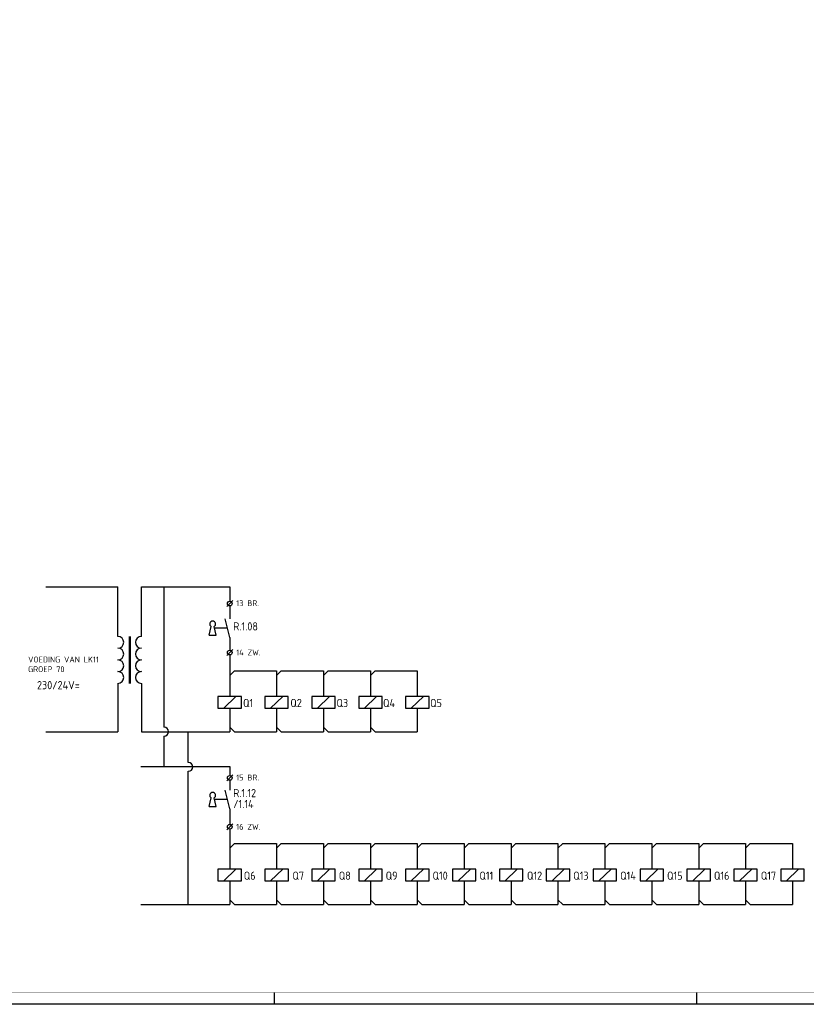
# Model space of a CAD drawing. Header units: millimetres. Extents: x 16 to 1205, y -16 to 825.
# Tile 5 of 8: x 551 to 886, y -16 to 404. Entities that reach past the tile are written whole.
import ezdxf
from ezdxf.enums import TextEntityAlignment as Align

# ---------------------------------------------------------------- set-up
doc = ezdxf.new("R2010")
doc.units = ezdxf.units.MM
doc.linetypes.add('HIDDEN', pattern=[9.525, 6.35, -3.175])
for name, color, linetype in [('52', 1, 'HIDDEN'), ('71', 2, 'CONTINUOUS'), ('72', 3, 'CONTINUOUS'), ('EL$2B---_KADER', 4, 'CONTINUOUS'), ('LIJN025', 10, 'CONTINUOUS'), ('LIJN035', 50, 'CONTINUOUS'), ('LIJN050', 90, 'CONTINUOUS'), ('TEKST25', 10, 'CONTINUOUS'), ('TEKST35', 50, 'CONTINUOUS'), ('TEKST50', 90, 'CONTINUOUS')]:
    doc.layers.add(name, color=color, linetype=linetype)
doc.styles.add('ISO', font='ISO.SHX')
doc.styles.add('NEN', font='iso.shx')
doc.styles.add('ROMAND', font='romand')

# ---------------------------------------------------------------- blocks, each defined once
blk = doc.blocks.new('A0')
at = {"layer": 'LIJN025'}
for p, q in [((644, 0), (644, 5)), ((824, 0), (824, 5))]:
    blk.add_line(p, q, dxfattribs=at)
blk.add_lwpolyline([(1189, 841), (1189, 0), (0, 0), (0, 841)], close=True, dxfattribs=at)
at = {"layer": 'LIJN050', "const_width": 0.2}
blk.add_lwpolyline([(1184, 836), (25, 836), (25, 5), (1184, 5)], close=True, dxfattribs=at)
at = {"layer": 'TEKST25', "style": 'ROMAND', "width": 2.899115}
blk.add_attdef('STATUS', text='', height=2.5, dxfattribs=at).set_placement((1143, 71.5), (1182, 71.5), align=Align.FIT)
at = {"layer": 'TEKST25', "style": 'ISO'}
for tag, p in [('E', (1144.25, 66)), ('NAAM-E', (1155.75, 66)), ('DATUM-E', (1174, 66)), ('D', (1144.25, 61)), ('NAAM-D', (1155.75, 61)), ('DATUM-D', (1174, 61)), ('C', (1144.25, 56)), ('NAAM-C', (1155.75, 56)), ('DATUM-C', (1174, 56)), ('B', (1144.25, 51)), ('NAAM-B', (1155.75, 51)), ('DATUM-B', (1174, 51)), ('A', (1144.25, 46)), ('NAAM-A', (1155.75, 46)), ('DATUM-A', (1174, 46))]:
    blk.add_attdef(tag, text='', height=2.5, dxfattribs=at).set_placement(p, align=Align.CENTER)
for tag, p in [('DATUM', (1021.75, 36.25)), ('SCHAAL', (1057, 36.25)), ('GETEKEND', (1087.25, 36.25)), ('GECONTOL.', (1122, 36.25)), ('FORMAAT', (1152.25, 28.25))]:
    blk.add_attdef(tag, p, '', height=2.5, dxfattribs=at)
at = {"layer": 'TEKST35', "style": 'ISO'}
for tag, p in [('PROJECT', (1023.5, 72.5)), ('PLAATS', (1023.5, 63.5)), ('INSTALLATIE-REGEL1', (1023.5, 52.5)), ('INSTALLATIE-REGEL2', (1023.5, 43.5))]:
    blk.add_attdef(tag, p, '', height=4, dxfattribs=at)
blk.add_attdef('PROJ.NR.', text='', height=4, dxfattribs=at).set_placement((1170, 23), align=Align.CENTER)
at = {"layer": 'TEKST50', "style": 'ISO'}
blk.add_attdef('FILE-NAAM', text='', height=5, dxfattribs=at).set_placement((1162.5, 7.5), align=Align.CENTER)
blk = doc.blocks.new('RWS075')
at = {"layer": '71'}
blk.add_line((2, 0), (0, -2), dxfattribs=at)
blk = doc.blocks.new('RWS076')
at = {"layer": '71'}
blk.add_line((2, 0), (0, 2), dxfattribs=at)
blk = doc.blocks.new('RWS031')
at = {"layer": '52'}
blk.add_line((-1, -4), (-6.5, -4), dxfattribs=at)
at = {"layer": '71'}
for p, q in [((-8.75, -7), (-7.89, -3.33)), ((-5.75, -7), (-6.61, -3.33)), ((-8.75, -7), (-5.75, -7))]:
    blk.add_line(p, q, dxfattribs=at)
blk.add_arc((-7.25, -2.25), 1.25, 300.6656, 239.3344, dxfattribs=at)
blk = doc.blocks.new('T1142')
at = {"layer": '71'}
for centre, start, end in [((-5, -2.5), 270, 90), ((5, -2.5), 90, 270), ((-5, -7.5), 270, 90), ((5, -7.5), 90, 270), ((-5, -12.5), 270, 90), ((5, -12.5), 90, 270), ((-5, -17.5), 270, 90), ((5, -17.5), 90, 270)]:
    blk.add_arc(centre, 2.5, start, end, dxfattribs=at)
at = {"layer": '72'}
for p, q in [((-0.25, 0), (-0.25, -20)), ((0.25, 0), (0.25, -20))]:
    blk.add_line(p, q, dxfattribs=at)

msp = doc.modelspace()

# ---------------------------------------------------------------- linework, layer by layer
at = {"layer": '71'}
for p, q in [((639.39, 153.89), (641.89, 156.39)), ((640.59, 140.67), (638.59, 148.67)), ((639.39, 133.02), (641.89, 135.52)), ((639.39, 79.57), (641.89, 82.07)), ((640.59, 67.6), (638.59, 75.6)), ((639.39, 58.7), (641.89, 61.2))]:
    msp.add_line(p, q, dxfattribs=at)
for centre in [(640.64, 155.14), (640.64, 134.27), (640.64, 80.82), (640.64, 59.95)]:
    msp.add_circle(centre, 1, dxfattribs=at)
at = {"layer": 'LIJN035'}
for p, q in [((562.18, 162.32), (592.91, 162.32)), ((592.91, 141.13), (592.91, 162.32)), ((602.91, 162.32), (640.59, 162.32)), ((602.91, 141.13), (602.91, 162.32)), ((612.54, 162.35), (612.54, 102.39)), ((640.59, 162.32), (640.59, 156.14)), ((640.59, 154.14), (640.59, 148.67)), ((640.59, 140.67), (640.59, 135.27)), ((640.59, 133.27), (640.59, 115.49)), ((642.59, 126.49), (660.59, 126.49)), ((660.59, 126.49), (660.59, 115.49)), ((662.59, 126.49), (680.59, 126.49)), ((680.59, 126.49), (680.59, 115.49)), ((682.59, 126.49), (700.59, 126.49)), ((700.59, 126.49), (700.59, 115.49)), ((702.59, 126.49), (720.59, 126.49)), ((720.59, 126.49), (720.59, 115.49)), ((592.91, 121.13), (592.91, 100.49)), ((602.91, 121.13), (602.91, 100.49)), ((635.59, 115.49), (635.59, 110.49)), ((645.59, 115.49), (635.59, 115.49)), ((643.21, 115.49), (638.04, 110.49)), ((645.59, 110.49), (645.59, 115.49)), ((665.59, 115.49), (655.59, 115.49)), ((655.59, 115.49), (655.59, 110.49)), ((663.21, 115.49), (658.04, 110.49)), ((665.59, 110.49), (665.59, 115.49)), ((675.59, 115.49), (675.59, 110.49)), ((685.59, 115.49), (675.59, 115.49)), ((683.21, 115.49), (678.04, 110.49)), ((685.59, 110.49), (685.59, 115.49)), ((695.59, 115.49), (695.59, 110.49)), ((705.59, 115.49), (695.59, 115.49)), ((703.21, 115.49), (698.04, 110.49)), ((705.59, 110.49), (705.59, 115.49)), ((715.59, 115.49), (715.59, 110.49)), ((725.59, 115.49), (715.59, 115.49)), ((723.21, 115.49), (718.04, 110.49)), ((725.59, 110.49), (725.59, 115.49)), ((635.59, 110.49), (645.59, 110.49)), ((640.59, 110.49), (640.59, 100.49)), ((655.59, 110.49), (665.59, 110.49)), ((660.59, 110.49), (660.59, 100.49)), ((675.59, 110.49), (685.59, 110.49)), ((680.59, 110.49), (680.59, 100.49)), ((695.59, 110.49), (705.59, 110.49)), ((700.59, 110.49), (700.59, 100.49)), ((715.59, 110.49), (725.59, 110.49)), ((720.59, 110.49), (720.59, 100.49)), ((612.54, 102.52), (612.54, 102.39)), ((562.18, 100.49), (592.91, 100.49)), ((602.91, 100.49), (640.59, 100.49)), ((612.54, 98.58), (612.54, 85.6)), ((622.93, 87.42), (622.93, 100.41)), ((642.59, 100.49), (660.59, 100.49)), ((662.59, 100.49), (680.59, 100.49)), ((682.59, 100.49), (700.59, 100.49)), ((702.59, 100.49), (720.59, 100.49)), ((602.72, 85.6), (640.59, 85.6)), ((640.59, 85.6), (640.59, 81.81)), ((622.93, 83.48), (622.93, 83.61)), ((622.93, 26.85), (622.93, 83.61)), ((640.59, 79.82), (640.59, 75.6)), ((640.59, 67.6), (640.59, 60.95)), ((640.59, 58.95), (640.59, 41.85)), ((642.59, 52.85), (660.6, 52.85)), ((660.6, 52.85), (660.6, 41.85)), ((662.6, 52.85), (680.59, 52.85)), ((680.59, 52.85), (680.59, 41.85)), ((682.59, 52.85), (700.59, 52.85)), ((700.59, 52.85), (700.59, 41.85)), ((702.59, 52.85), (720.59, 52.85)), ((720.59, 52.85), (720.59, 41.85)), ((722.59, 52.85), (740.59, 52.85)), ((740.59, 52.85), (740.59, 41.85)), ((742.59, 52.85), (760.59, 52.85)), ((760.59, 52.85), (760.59, 41.85)), ((762.59, 52.85), (780.59, 52.85)), ((780.59, 52.85), (780.59, 41.85)), ((782.59, 52.85), (800.59, 52.85)), ((800.59, 52.85), (800.59, 41.85)), ((802.59, 52.85), (820.59, 52.85)), ((820.59, 52.85), (820.59, 41.85)), ((822.59, 52.85), (840.59, 52.85)), ((840.59, 52.85), (840.59, 41.85)), ((842.59, 52.85), (860.59, 52.85)), ((860.59, 52.85), (860.59, 41.85)), ((862.59, 52.85), (880.59, 52.85)), ((880.59, 52.85), (880.59, 41.85)), ((645.59, 41.85), (635.59, 41.85)), ((635.59, 41.85), (635.59, 36.85)), ((643.21, 41.85), (638.04, 36.85)), ((645.59, 36.85), (645.59, 41.85)), ((665.6, 41.85), (655.6, 41.85)), ((655.6, 41.85), (655.6, 36.85)), ((663.21, 41.85), (658.05, 36.85)), ((665.6, 36.85), (665.6, 41.85)), ((685.59, 41.85), (675.59, 41.85)), ((675.59, 41.85), (675.59, 36.85)), ((683.21, 41.85), (678.04, 36.85)), ((685.59, 36.85), (685.59, 41.85)), ((705.59, 41.85), (695.59, 41.85)), ((695.59, 41.85), (695.59, 36.85)), ((703.21, 41.85), (698.04, 36.85)), ((705.59, 36.85), (705.59, 41.85)), ((725.59, 41.85), (715.59, 41.85)), ((715.59, 41.85), (715.59, 36.85)), ((723.21, 41.85), (718.04, 36.85)), ((725.59, 36.85), (725.59, 41.85)), ((745.59, 41.85), (735.59, 41.85)), ((735.59, 41.85), (735.59, 36.85)), ((743.21, 41.85), (738.04, 36.85)), ((745.59, 36.85), (745.59, 41.85)), ((765.59, 41.85), (755.59, 41.85)), ((755.59, 41.85), (755.59, 36.85)), ((763.21, 41.85), (758.04, 36.85)), ((765.59, 36.85), (765.59, 41.85)), ((785.59, 41.85), (775.59, 41.85)), ((775.59, 41.85), (775.59, 36.85)), ((783.21, 41.85), (778.04, 36.85)), ((785.59, 36.85), (785.59, 41.85)), ((805.59, 41.85), (795.59, 41.85)), ((795.59, 41.85), (795.59, 36.85)), ((803.21, 41.85), (798.04, 36.85)), ((805.59, 36.85), (805.59, 41.85)), ((825.59, 41.85), (815.59, 41.85)), ((815.59, 41.85), (815.59, 36.85)), ((823.21, 41.85), (818.04, 36.85)), ((825.59, 36.85), (825.59, 41.85)), ((845.59, 41.85), (835.59, 41.85)), ((835.59, 41.85), (835.59, 36.85)), ((843.21, 41.85), (838.04, 36.85)), ((845.59, 36.85), (845.59, 41.85)), ((865.59, 41.85), (855.59, 41.85)), ((855.59, 41.85), (855.59, 36.85)), ((863.21, 41.85), (858.04, 36.85)), ((865.59, 36.85), (865.59, 41.85)), ((885.59, 41.85), (875.59, 41.85)), ((875.59, 41.85), (875.59, 36.85)), ((883.21, 41.85), (878.04, 36.85)), ((885.59, 36.85), (885.59, 41.85)), ((635.59, 36.85), (645.59, 36.85)), ((640.59, 36.85), (640.59, 26.85)), ((655.6, 36.85), (665.6, 36.85)), ((660.6, 36.85), (660.6, 26.85)), ((675.59, 36.85), (685.59, 36.85)), ((680.59, 36.85), (680.59, 26.85)), ((695.59, 36.85), (705.59, 36.85)), ((700.59, 36.85), (700.59, 26.85)), ((715.59, 36.85), (725.59, 36.85)), ((720.59, 36.85), (720.59, 26.85)), ((735.59, 36.85), (745.59, 36.85)), ((740.59, 36.85), (740.59, 26.85)), ((755.59, 36.85), (765.59, 36.85)), ((760.59, 36.85), (760.59, 26.85)), ((775.59, 36.85), (785.59, 36.85)), ((780.59, 36.85), (780.59, 26.85)), ((795.59, 36.85), (805.59, 36.85)), ((800.59, 36.85), (800.59, 26.85)), ((815.59, 36.85), (825.59, 36.85)), ((820.59, 36.85), (820.59, 26.85)), ((835.59, 36.85), (845.59, 36.85)), ((840.59, 36.85), (840.59, 26.85)), ((855.59, 36.85), (865.59, 36.85)), ((860.59, 36.85), (860.59, 26.85)), ((875.59, 36.85), (885.59, 36.85)), ((880.59, 36.85), (880.59, 26.85)), ((602.76, 26.85), (640.59, 26.85)), ((642.59, 26.85), (660.6, 26.85)), ((662.6, 26.85), (680.59, 26.85)), ((682.59, 26.85), (700.59, 26.85)), ((702.59, 26.85), (720.59, 26.85)), ((722.59, 26.85), (740.59, 26.85)), ((742.59, 26.85), (760.59, 26.85)), ((762.59, 26.85), (780.59, 26.85)), ((782.59, 26.85), (800.59, 26.85)), ((800.67, 26.85), (800.59, 26.85)), ((802.59, 26.85), (820.59, 26.85)), ((822.59, 26.85), (840.59, 26.85)), ((842.59, 26.85), (860.59, 26.85)), ((862.59, 26.85), (880.59, 26.85))]:
    msp.add_line(p, q, dxfattribs=at)
for centre in [(612.54, 100.49), (622.93, 85.52)]:
    msp.add_arc(centre, 1.91, 270, 90, dxfattribs=at)

# ---------------------------------------------------------------- block references
at = {"layer": 'EL$2B---_KADER'}
msp.add_blockref('A0', (15.75, -15.75), dxfattribs=at)
at = {"layer": 'LIJN025'}
for name, p in [('T1142', (597.91, 141.13)), ('RWS075', (640.59, 126.49)), ('RWS075', (660.59, 126.49)), ('RWS075', (680.59, 126.49)), ('RWS075', (700.59, 126.49)), ('RWS076', (640.59, 100.49)), ('RWS076', (660.59, 100.49)), ('RWS076', (680.59, 100.49)), ('RWS076', (700.59, 100.49)), ('RWS075', (640.59, 52.85)), ('RWS075', (660.6, 52.85)), ('RWS075', (680.59, 52.85)), ('RWS075', (700.59, 52.85)), ('RWS075', (720.59, 52.85)), ('RWS075', (740.59, 52.85)), ('RWS075', (760.59, 52.85)), ('RWS075', (780.59, 52.85)), ('RWS075', (800.59, 52.85)), ('RWS075', (820.59, 52.85)), ('RWS075', (840.59, 52.85)), ('RWS075', (860.59, 52.85)), ('RWS076', (640.59, 26.85)), ('RWS076', (660.6, 26.85)), ('RWS076', (680.59, 26.85)), ('RWS076', (700.59, 26.85)), ('RWS076', (720.59, 26.85)), ('RWS076', (740.59, 26.85)), ('RWS076', (760.59, 26.85)), ('RWS076', (780.59, 26.85)), ('RWS076', (800.59, 26.85)), ('RWS076', (820.59, 26.85)), ('RWS076', (840.59, 26.85)), ('RWS076', (860.59, 26.85))]:
    msp.add_blockref(name, p, dxfattribs=at)
at = {"layer": 'TEKST35'}
for p in [(640.59, 148.67), (640.59, 75.6)]:
    msp.add_blockref('RWS031', p, dxfattribs=at)

# ---------------------------------------------------------------- texts
at = {"layer": 'TEKST25', "style": 'NEN'}
for s, p in [('13 BR.', (643.37, 154.04)), ('14 ZW.', (643.37, 133.04)), ('VOEDING VAN LK11', (554.62, 130.04)), ('GROEP 70', (554.62, 125.9)), ('15 BR.', (643.37, 79.71)), ('16 ZW.', (643.37, 58.71))]:
    msp.add_text(s, height=2.5, dxfattribs=at).set_placement(p)
at = {"layer": 'TEKST35', "style": 'NEN'}
for s, p in [('R.1.08', (642.09, 143.67)), ('230/24V=', (558.4, 118.6)), ('R.1.12 ', (642.09, 72.57)), ('/1.14 ', (642.09, 67.93)), ('Q6', (646.59, 37.35)), ('Q7', (667.35, 37.35)), ('Q8', (687.09, 37.35)), ('Q9', (707.09, 37.35)), ('Q10', (727.09, 37.35)), ('Q11', (747.09, 37.35)), ('Q12', (767.35, 37.35)), ('Q13', (787.09, 37.35)), ('Q14', (807.09, 37.35)), ('Q15', (827.09, 37.35)), ('Q16', (847.09, 37.35)), ('Q17', (867.09, 37.35))]:
    msp.add_text(s, height=3.5, dxfattribs=at).set_placement(p)
for s, p in [('Q1', (650.59, 110.99)), ('Q2', (671.35, 110.99)), ('Q3', (691.09, 110.99)), ('Q4', (711.09, 110.99)), ('Q5', (731.09, 110.99))]:
    msp.add_text(s, height=3.5, dxfattribs=at).set_placement(p, align=Align.RIGHT)

doc.saveas('drawing.dxf')
